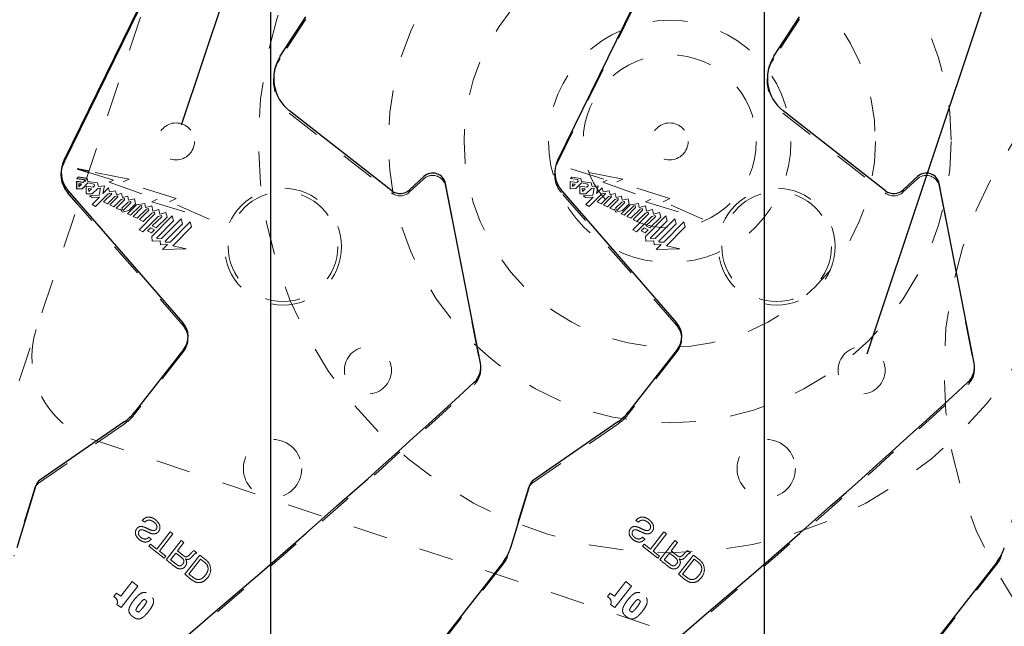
# Model space of a CAD drawing. Header units: inches. Extents: x 0.1 to 87.3, y 0.1 to 33.9.
# Tile 32 of 174: x 12 to 14.9, y 21.6 to 23.3. Entities that reach past the tile are written whole.
import ezdxf

# ---------------------------------------------------------------- set-up
doc = ezdxf.new("R2010")
doc.units = ezdxf.units.IN
doc.header["$MEASUREMENT"] = 0
for name, pattern in [('CENTERX2', [0.8, 0.5, -0.1, 0.1, -0.1]), ('DOT2', [0.025, 0, -0.025]), ('HIDDEN', [0.075, 0.05, -0.025])]:
    doc.linetypes.add(name, pattern=pattern)
doc.layers.add('DIMENSIONS', color=171, linetype='Continuous')
doc.styles.add('SLDTEXTSTYLE0', font='TXT', dxfattribs={"width": 0.75})
doc.dimstyles.new('SLDDIMSTYLE2', dxfattribs={"dimtxt": 0.125, "dimasz": 0.13, "dimexe": 0, "dimexo": 0.0625, "dimgap": 0.03125, "dimtad": 0, "dimtih": 1, "dimtoh": 1, "dimdec": 4, "dimrnd": 1e-09, "dimzin": 12, "dimdsep": 46, "dimtxsty": 'SLDTEXTSTYLE0', "dimsah": 1, "dimcen": 0.09, "dimadec": 0, "dimazin": 3, "dimtfac": 1, "dimtdec": 4, "dimtmove": 0, "dimatfit": 0, "dimfxl": 1, "dimfrac": 2, "dimtolj": 1, "dimtzin": 12, "dimarcsym": 0})

# ---------------------------------------------------------------- blocks, each defined once
blk = doc.blocks.new('_D_2')
at = {"layer": 'DIMENSIONS'}
for p, q in [((12.5015, 23.0091), (14.8356, 29.9995)), ((14.7961, 29.8809), (14.5589, 29.9601)), ((14.4803, 22.3483), (16.8145, 29.3387)), ((16.7749, 29.2202), (17.012, 29.141))]:
    blk.add_line(p, q, dxfattribs=at)
for points in [[(14.7961, 29.8809), (14.6791, 29.941), (14.6664, 29.9031)], [(16.7749, 29.2202), (16.8918, 29.16), (16.9045, 29.198)]]:
    blk.add_solid(points, dxfattribs=at)
at = {"layer": 'DIMENSIONS', "char_height": 0.125, "attachment_point": 1, "style": 'SLDTEXTSTYLE0'}
for s, insert in [('2.0862', (15.4376, 29.8422)), ('Min for tapping', (15.0732, 29.6438)), ('unit is 1.625"', (15.2164, 29.4454))]:
    blk.add_mtext(s, dxfattribs=dict(at, insert=insert))

msp = doc.modelspace()

# ---------------------------------------------------------------- linework, layer by layer
at = {"color": 7, "linetype": 'DOT2', "lineweight": 18}
for p, q in [((13.90334, 27.87305), (12.08221, 22.41906)), ((10.76586, 18.47678), (12.08221, 22.41906)), ((12.24017, 22.10275), (14.21897, 21.44202))]:
    msp.add_line(p, q, dxfattribs=at)
at = {"color": 7, "linetype": 'Continuous'}
for p, q in [((12.75957, 20.43835), (12.75957, 26.74835)), ((12.75957, 20.43835), (12.75957, 26.74835)), ((14.18457, 20.43835), (14.18457, 26.74835)), ((14.18457, 20.43835), (14.18457, 26.74835)), ((12.37933, 23.34984), (12.16195, 22.90661)), ((13.80433, 23.34984), (13.58695, 22.90661)), ((12.78669, 23.2078), (12.86045, 23.32084)), ((14.21169, 23.2078), (14.28545, 23.32084)), ((13.10836, 22.81933), (12.81288, 23.05018)), ((14.53336, 22.81933), (14.23788, 23.05018)), ((13.20091, 22.8601), (13.15939, 22.82152)), ((14.62591, 22.8601), (14.58439, 22.82152)), ((13.36471, 22.32186), (13.26381, 22.83962)), ((14.78971, 22.32186), (14.68881, 22.83962)), ((12.17322, 22.82028), (12.50568, 22.43783)), ((13.59822, 22.82028), (13.93068, 22.43783)), ((12.50768, 22.36153), (12.36629, 22.18056)), ((13.93268, 22.36153), (13.79129, 22.18056)), ((12.33611, 22.1521), (12.09269, 21.98389)), ((13.76111, 22.1521), (13.51769, 21.98389)), ((12.08105, 21.96795), (12.02649, 21.78893)), ((13.50605, 21.96795), (13.45149, 21.78893)), ((13.43042, 21.74841), (13.01479, 21.21642)), ((14.85542, 21.74841), (14.43979, 21.21642))]:
    msp.add_line(p, q, dxfattribs=at)
at = {"color": 7, "linetype": 'CENTERX2'}
for p, q in [((12.75957, 17.28335), (12.75957, 23.59335)), ((14.18457, 17.28335), (14.18457, 23.59335))]:
    msp.add_line(p, q, dxfattribs=at)
at = {"color": 7, "linetype": 'Continuous', "lineweight": 25}
for p, q in [((12.16155, 22.89998), (12.37893, 23.34321)), ((12.2347, 22.87573), (12.20004, 22.88256)), ((12.20004, 22.88256), (12.23351, 22.87218)), ((12.20309, 22.85811), (12.19957, 22.85461)), ((12.19957, 22.85461), (12.22035, 22.85147)), ((12.2277, 22.85477), (12.20309, 22.85811)), ((12.22035, 22.85147), (12.22131, 22.84694)), ((12.21714, 22.8428), (12.19841, 22.84559)), ((12.19865, 22.82527), (12.19972, 22.82441)), ((12.19972, 22.82441), (12.2148, 22.82523)), ((12.21277, 22.83842), (12.20523, 22.83956)), ((12.20523, 22.83956), (12.20551, 22.83121)), ((12.20551, 22.83121), (12.21277, 22.83842)), ((12.2148, 22.82523), (12.21935, 22.82975)), ((12.22131, 22.84694), (12.21714, 22.8428)), ((12.20255, 22.77945), (12.17282, 22.81365))]:
    msp.add_line(p, q, dxfattribs=at)
at = {"color": 7, "linetype": 'HIDDEN', "lineweight": 18}
for p, q in [((13.58655, 22.89998), (13.80393, 23.34321)), ((12.86005, 23.3142), (12.78629, 23.20117)), ((14.28505, 23.3142), (14.21129, 23.20117)), ((12.81248, 23.04355), (13.10796, 22.8127)), ((14.23748, 23.04355), (14.53296, 22.8127)), ((13.77534, 22.85296), (13.62504, 22.88256)), ((13.62504, 22.88256), (13.73003, 22.85002)), ((12.22942, 22.85454), (12.2277, 22.85477)), ((12.23105, 22.84627), (12.22942, 22.85454)), ((12.23351, 22.87218), (12.30503, 22.85002)), ((12.35034, 22.85296), (12.2347, 22.87573)), ((12.33328, 22.8451), (12.35034, 22.85296)), ((13.15899, 22.81488), (13.20051, 22.85346)), ((13.62809, 22.85811), (13.62457, 22.85461)), ((13.62457, 22.85461), (13.64535, 22.85147)), ((13.65442, 22.85454), (13.62809, 22.85811)), ((13.64535, 22.85147), (13.64631, 22.84694)), ((13.65605, 22.84627), (13.65442, 22.85454)), ((13.75828, 22.8451), (13.77534, 22.85296)), ((14.58399, 22.81488), (14.62551, 22.85346)), ((12.21935, 22.82975), (12.23122, 22.84157)), ((12.24617, 22.82936), (12.22594, 22.83262)), ((12.25921, 22.84176), (12.23105, 22.84627)), ((12.23122, 22.84157), (12.2495, 22.83861)), ((12.24151, 22.82475), (12.23336, 22.82611)), ((12.23336, 22.82611), (12.2338, 22.81714)), ((12.2338, 22.81714), (12.24151, 22.82475)), ((12.24388, 22.81062), (12.25952, 22.82609)), ((12.25059, 22.83375), (12.24617, 22.82936)), ((12.2495, 22.83861), (12.25059, 22.83375)), ((12.26147, 22.83104), (12.25921, 22.84176)), ((12.25952, 22.82609), (12.26766, 22.82695)), ((12.2794, 22.833), (12.26147, 22.83104)), ((12.26766, 22.82695), (12.26369, 22.80685)), ((12.27477, 22.81127), (12.2794, 22.833)), ((12.29077, 22.82723), (12.27477, 22.81127)), ((12.29354, 22.81574), (12.29077, 22.82723)), ((12.30503, 22.85002), (12.2924, 22.84355)), ((12.2924, 22.84355), (12.43142, 22.79527)), ((12.48641, 22.79655), (12.33328, 22.8451)), ((13.26341, 22.83298), (13.36431, 22.31523)), ((13.64214, 22.8428), (13.62341, 22.84559)), ((13.62365, 22.82527), (13.62472, 22.82441)), ((13.62472, 22.82441), (13.6398, 22.82523)), ((13.63777, 22.83842), (13.63023, 22.83956)), ((13.63023, 22.83956), (13.63051, 22.83121)), ((13.63051, 22.83121), (13.63777, 22.83842)), ((13.6398, 22.82523), (13.65622, 22.84157)), ((13.64631, 22.84694), (13.64214, 22.8428)), ((13.67117, 22.82936), (13.65094, 22.83262)), ((13.68421, 22.84176), (13.65605, 22.84627)), ((13.65622, 22.84157), (13.6745, 22.83861)), ((13.65836, 22.82611), (13.6588, 22.81714)), ((13.66651, 22.82475), (13.65836, 22.82611)), ((13.6588, 22.81714), (13.66651, 22.82475)), ((13.66888, 22.81062), (13.68452, 22.82609)), ((13.67559, 22.83375), (13.67117, 22.82936)), ((13.6745, 22.83861), (13.67559, 22.83375)), ((13.68647, 22.83104), (13.68421, 22.84176)), ((13.68452, 22.82609), (13.69266, 22.82695)), ((13.7044, 22.833), (13.68647, 22.83104)), ((13.69266, 22.82695), (13.68869, 22.80685)), ((13.69977, 22.81127), (13.7044, 22.833)), ((13.71577, 22.82723), (13.69977, 22.81127)), ((13.71854, 22.81574), (13.71577, 22.82723)), ((13.73003, 22.85002), (13.7174, 22.84355)), ((13.7174, 22.84355), (13.85642, 22.79527)), ((13.91141, 22.79655), (13.75828, 22.8451)), ((14.68841, 22.83298), (14.78931, 22.31523)), ((12.22648, 22.81087), (12.22764, 22.80994)), ((12.22764, 22.80994), (12.24388, 22.81062)), ((12.26369, 22.80685), (12.2357, 22.80471)), ((12.2357, 22.80471), (12.24396, 22.8)), ((12.26445, 22.80085), (12.24317, 22.77968)), ((12.24396, 22.8), (12.26445, 22.80085)), ((12.25303, 22.77396), (12.28941, 22.81028)), ((12.29985, 22.80992), (12.2767, 22.78694)), ((12.28799, 22.78165), (12.309, 22.80238)), ((12.28941, 22.81028), (12.29942, 22.81198)), ((12.31125, 22.81866), (12.29354, 22.81574)), ((12.31787, 22.8012), (12.29489, 22.77842)), ((12.29942, 22.81198), (12.29985, 22.80992)), ((12.30604, 22.7728), (12.32757, 22.79417)), ((12.309, 22.80238), (12.31735, 22.80428)), ((12.31356, 22.807), (12.31125, 22.81866)), ((12.32855, 22.81095), (12.31356, 22.807)), ((12.31735, 22.80428), (12.31787, 22.8012)), ((12.32757, 22.79417), (12.33655, 22.79635)), ((12.33076, 22.79978), (12.32855, 22.81095)), ((12.34636, 22.80364), (12.33076, 22.79978)), ((12.33655, 22.79635), (12.33702, 22.79307)), ((12.34882, 22.79192), (12.34636, 22.80364)), ((12.36573, 22.79597), (12.34882, 22.79192)), ((12.36875, 22.78126), (12.36573, 22.79597)), ((12.43142, 22.79527), (12.41552, 22.78745)), ((12.46677, 22.7876), (12.48641, 22.79655)), ((13.93028, 22.4312), (13.59782, 22.81365)), ((13.65148, 22.81087), (13.65264, 22.80994)), ((13.65264, 22.80994), (13.66888, 22.81062)), ((13.68869, 22.80685), (13.6607, 22.80471)), ((13.6607, 22.80471), (13.66896, 22.8)), ((13.68945, 22.80085), (13.66817, 22.77968)), ((13.66896, 22.8), (13.68945, 22.80085)), ((13.67803, 22.77396), (13.71441, 22.81028)), ((13.72485, 22.80992), (13.7017, 22.78694)), ((13.71299, 22.78165), (13.734, 22.80238)), ((13.71441, 22.81028), (13.72442, 22.81198)), ((13.73625, 22.81866), (13.71854, 22.81574)), ((13.74287, 22.8012), (13.71989, 22.77842)), ((13.72442, 22.81198), (13.72485, 22.80992)), ((13.73104, 22.7728), (13.75257, 22.79417)), ((13.734, 22.80238), (13.74235, 22.80428)), ((13.73856, 22.807), (13.73625, 22.81866)), ((13.75355, 22.81095), (13.73856, 22.807)), ((13.74235, 22.80428), (13.74287, 22.8012)), ((13.75257, 22.79417), (13.76155, 22.79635)), ((13.75576, 22.79978), (13.75355, 22.81095)), ((13.77136, 22.80364), (13.75576, 22.79978)), ((13.76155, 22.79635), (13.76202, 22.79307)), ((13.77382, 22.79192), (13.77136, 22.80364)), ((13.79073, 22.79597), (13.77382, 22.79192)), ((13.79375, 22.78126), (13.79073, 22.79597)), ((13.85642, 22.79527), (13.84052, 22.78745)), ((13.89177, 22.7876), (13.91141, 22.79655)), ((12.50528, 22.4312), (12.20255, 22.77945)), ((12.24317, 22.77968), (12.25303, 22.77396)), ((12.2767, 22.78694), (12.28799, 22.78165)), ((12.29489, 22.77842), (12.30604, 22.7728)), ((12.33702, 22.79307), (12.31306, 22.76926)), ((12.31306, 22.76926), (12.3243, 22.7638)), ((12.3243, 22.7638), (12.32612, 22.76568)), ((12.32612, 22.76568), (12.33031, 22.75718)), ((12.34712, 22.78644), (12.32957, 22.76904)), ((12.32957, 22.76904), (12.33265, 22.76213)), ((12.33265, 22.76213), (12.35547, 22.78474)), ((12.37194, 22.77881), (12.34554, 22.753)), ((12.35478, 22.78817), (12.34712, 22.78644)), ((12.34918, 22.76187), (12.36875, 22.78126)), ((12.35463, 22.74861), (12.3821, 22.77572)), ((12.35547, 22.78474), (12.35478, 22.78817)), ((12.38734, 22.77048), (12.36154, 22.74495)), ((12.39519, 22.78264), (12.37194, 22.77881)), ((12.37309, 22.73973), (12.3999, 22.76631)), ((12.3821, 22.77572), (12.38606, 22.77636)), ((12.38606, 22.77636), (12.38734, 22.77048)), ((12.39746, 22.77055), (12.39519, 22.78264)), ((12.41566, 22.7754), (12.39746, 22.77055)), ((12.3999, 22.76631), (12.40573, 22.76789)), ((12.40573, 22.76789), (12.40668, 22.76279)), ((12.41552, 22.78745), (12.5812, 22.73682)), ((12.41856, 22.76043), (12.41566, 22.7754)), ((12.5812, 22.73682), (12.46677, 22.7876)), ((13.66817, 22.77968), (13.67803, 22.77396)), ((13.7017, 22.78694), (13.71299, 22.78165)), ((13.71989, 22.77842), (13.73104, 22.7728)), ((13.76202, 22.79307), (13.73806, 22.76926)), ((13.73806, 22.76926), (13.7493, 22.7638)), ((13.7493, 22.7638), (13.75112, 22.76568)), ((13.75112, 22.76568), (13.75531, 22.75718)), ((13.77212, 22.78644), (13.75457, 22.76904)), ((13.75457, 22.76904), (13.75765, 22.76213)), ((13.75765, 22.76213), (13.78047, 22.78474)), ((13.79694, 22.77881), (13.77054, 22.753)), ((13.77978, 22.78817), (13.77212, 22.78644)), ((13.77418, 22.76187), (13.79375, 22.78126)), ((13.77963, 22.74861), (13.8071, 22.77572)), ((13.78047, 22.78474), (13.77978, 22.78817)), ((13.81234, 22.77048), (13.78654, 22.74495)), ((13.82019, 22.78264), (13.79694, 22.77881)), ((13.79809, 22.73973), (13.8249, 22.76631)), ((13.8071, 22.77572), (13.81106, 22.77636)), ((13.81106, 22.77636), (13.81234, 22.77048)), ((13.82246, 22.77055), (13.82019, 22.78264)), ((13.84066, 22.7754), (13.82246, 22.77055)), ((13.8249, 22.76631), (13.83073, 22.76789)), ((13.83073, 22.76789), (13.83168, 22.76279)), ((13.84052, 22.78745), (14.0062, 22.73682)), ((13.84356, 22.76043), (13.84066, 22.7754)), ((14.0062, 22.73682), (13.89177, 22.7876)), ((12.33031, 22.75718), (12.34918, 22.76187)), ((12.34554, 22.753), (12.35463, 22.74861)), ((12.36154, 22.74495), (12.37309, 22.73973)), ((12.42488, 22.75263), (12.37887, 22.70672)), ((12.40668, 22.76279), (12.37982, 22.73594)), ((12.38957, 22.70083), (12.43361, 22.74507)), ((12.39115, 22.73036), (12.41552, 22.75483)), ((12.41552, 22.75483), (12.42384, 22.75716)), ((12.47477, 22.74671), (12.416, 22.68717)), ((12.44449, 22.74407), (12.41718, 22.71746)), ((12.43601, 22.76532), (12.41856, 22.76043)), ((12.42384, 22.75716), (12.42488, 22.75263)), ((12.42846, 22.71186), (12.4599, 22.74284)), ((12.43361, 22.74507), (12.44364, 22.74795)), ((12.43931, 22.75143), (12.43601, 22.76532)), ((12.45659, 22.75621), (12.43931, 22.75143)), ((12.44364, 22.74795), (12.44449, 22.74407)), ((12.50028, 22.73798), (12.44414, 22.68122)), ((12.4599, 22.74284), (12.45659, 22.75621)), ((12.4787, 22.7326), (12.47477, 22.74671)), ((12.50418, 22.72382), (12.50028, 22.73798)), ((13.75531, 22.75718), (13.77418, 22.76187)), ((13.77054, 22.753), (13.77963, 22.74861)), ((13.78654, 22.74495), (13.79809, 22.73973)), ((13.84988, 22.75263), (13.80387, 22.70672)), ((13.83168, 22.76279), (13.80482, 22.73594)), ((13.81457, 22.70083), (13.85861, 22.74507)), ((13.81615, 22.73036), (13.84052, 22.75483)), ((13.84052, 22.75483), (13.84884, 22.75716)), ((13.89977, 22.74671), (13.841, 22.68717)), ((13.86949, 22.74407), (13.84218, 22.71746)), ((13.86101, 22.76532), (13.84356, 22.76043)), ((13.84884, 22.75716), (13.84988, 22.75263)), ((13.85346, 22.71186), (13.8849, 22.74284)), ((13.85861, 22.74507), (13.86864, 22.74795)), ((13.86431, 22.75143), (13.86101, 22.76532)), ((13.88159, 22.75621), (13.86431, 22.75143)), ((13.86864, 22.74795), (13.86949, 22.74407)), ((13.92528, 22.73798), (13.86914, 22.68122)), ((13.8849, 22.74284), (13.88159, 22.75621)), ((13.9037, 22.7326), (13.89977, 22.74671)), ((13.92918, 22.72382), (13.92528, 22.73798)), ((12.37982, 22.73594), (12.39115, 22.73036)), ((12.41212, 22.71225), (12.40362, 22.7039)), ((12.42322, 22.70652), (12.41212, 22.71225)), ((12.41718, 22.71746), (12.42846, 22.71186)), ((12.43034, 22.68374), (12.4787, 22.7326)), ((12.45452, 22.67376), (12.50418, 22.72382)), ((12.52672, 22.72922), (12.4684, 22.6712)), ((12.4762, 22.66025), (12.53069, 22.71511)), ((12.53069, 22.71511), (12.52672, 22.72922)), ((13.80482, 22.73594), (13.81615, 22.73036)), ((13.83712, 22.71225), (13.82862, 22.7039)), ((13.84822, 22.70652), (13.83712, 22.71225)), ((13.84218, 22.71746), (13.85346, 22.71186)), ((13.85534, 22.68374), (13.9037, 22.7326)), ((13.87952, 22.67376), (13.92918, 22.72382)), ((13.95172, 22.72922), (13.8934, 22.6712)), ((13.9012, 22.66025), (13.95569, 22.71511)), ((13.95569, 22.71511), (13.95172, 22.72922)), ((12.37887, 22.70672), (12.38957, 22.70083)), ((12.40362, 22.7039), (12.4146, 22.69796)), ((12.4146, 22.69796), (12.42322, 22.70652)), ((12.416, 22.68717), (12.41696, 22.67397)), ((12.43073, 22.6807), (12.43034, 22.68374)), ((12.44414, 22.68122), (12.43073, 22.6807)), ((13.80387, 22.70672), (13.81457, 22.70083)), ((13.82862, 22.7039), (13.8396, 22.69796)), ((13.8396, 22.69796), (13.84822, 22.70652)), ((13.841, 22.68717), (13.84196, 22.67397)), ((13.85573, 22.6807), (13.85534, 22.68374)), ((13.86914, 22.68122), (13.85573, 22.6807)), ((12.41696, 22.67397), (12.44027, 22.67485)), ((12.44027, 22.67485), (12.44099, 22.66339)), ((12.44099, 22.66339), (12.46091, 22.66418)), ((12.46091, 22.66418), (12.44664, 22.64929)), ((12.45491, 22.6707), (12.45452, 22.67376)), ((12.4684, 22.6712), (12.45491, 22.6707)), ((12.51478, 22.6518), (12.4762, 22.66025)), ((13.84196, 22.67397), (13.86527, 22.67485)), ((13.86527, 22.67485), (13.86599, 22.66339)), ((13.86599, 22.66339), (13.88591, 22.66418)), ((13.88591, 22.66418), (13.87164, 22.64929)), ((13.87991, 22.6707), (13.87952, 22.67376)), ((13.8934, 22.6712), (13.87991, 22.6707)), ((13.93978, 22.6518), (13.9012, 22.66025)), ((12.44664, 22.64929), (12.51478, 22.6518)), ((13.87164, 22.64929), (13.93978, 22.6518)), ((12.50728, 22.35489), (12.36589, 22.17393)), ((13.93228, 22.35489), (13.79089, 22.17393)), ((12.33571, 22.14547), (12.08833, 21.97451)), ((13.76071, 22.14547), (13.51333, 21.97451)), ((12.07669, 21.95858), (12.01744, 21.76417)), ((13.50169, 21.95858), (13.44244, 21.76417)), ((14.92669, 21.95858), (14.86744, 21.76417)), ((12.38826, 21.86763), (12.39525, 21.86217)), ((13.81326, 21.86763), (13.82025, 21.86217)), ((12.46869, 21.8342), (12.43019, 21.78492)), ((12.43758, 21.77915), (12.47608, 21.82842)), ((12.47608, 21.82842), (12.46869, 21.8342)), ((13.89369, 21.8342), (13.85519, 21.78492)), ((13.86258, 21.77915), (13.90108, 21.82842)), ((13.90108, 21.82842), (13.89369, 21.8342)), ((12.41169, 21.79937), (12.40683, 21.79315)), ((12.41414, 21.81361), (12.40715, 21.81908)), ((12.40715, 21.81908), (12.41414, 21.81361)), ((12.43019, 21.78492), (12.41169, 21.79937)), ((12.50073, 21.80916), (12.45737, 21.75367)), ((12.4896, 21.7797), (12.50812, 21.80339)), ((12.50812, 21.80339), (12.50073, 21.80916)), ((13.83669, 21.79937), (13.83183, 21.79315)), ((13.83914, 21.81361), (13.83215, 21.81908)), ((13.83215, 21.81908), (13.83914, 21.81361)), ((13.85519, 21.78492), (13.83669, 21.79937)), ((13.92573, 21.80916), (13.88237, 21.75367)), ((13.9146, 21.7797), (13.93312, 21.80339)), ((13.93312, 21.80339), (13.92573, 21.80916)), ((12.40683, 21.79315), (12.45122, 21.75848)), ((12.45608, 21.7647), (12.43758, 21.77915)), ((12.46962, 21.75412), (12.48474, 21.77347)), ((12.48474, 21.77347), (12.50013, 21.76145)), ((12.54566, 21.77406), (12.53741, 21.78051)), ((13.83183, 21.79315), (13.87622, 21.75848)), ((13.88108, 21.7647), (13.86258, 21.77915)), ((13.89462, 21.75412), (13.90974, 21.77347)), ((13.90974, 21.77347), (13.92513, 21.76145)), ((13.97066, 21.77406), (13.96241, 21.78051)), ((12.45122, 21.75848), (12.45608, 21.7647)), ((12.51064, 21.71206), (12.554, 21.76755)), ((12.51308, 21.75621), (12.51323, 21.75636)), ((12.51323, 21.75636), (12.51308, 21.75621)), ((12.52289, 21.7125), (12.55653, 21.75556)), ((12.554, 21.76755), (12.57141, 21.75395)), ((12.55653, 21.75556), (12.5688, 21.74597)), ((13.43233, 21.74472), (13.01439, 21.20978)), ((13.87622, 21.75848), (13.88108, 21.7647)), ((13.93564, 21.71206), (13.979, 21.76755)), ((13.93808, 21.75621), (13.93823, 21.75636)), ((13.93823, 21.75636), (13.93808, 21.75621)), ((13.94789, 21.7125), (13.98153, 21.75556)), ((13.979, 21.76755), (13.99641, 21.75395)), ((13.98153, 21.75556), (13.9938, 21.74597)), ((14.85733, 21.74472), (14.43939, 21.20978)), ((12.32598, 21.6487), (12.35893, 21.69087)), ((12.35893, 21.69087), (12.37521, 21.67815)), ((12.52969, 21.69718), (12.51064, 21.71206)), ((12.53337, 21.7043), (12.52289, 21.7125)), ((12.53884, 21.69138), (12.52969, 21.69718)), ((12.5392, 21.70011), (12.53337, 21.7043)), ((13.75098, 21.6487), (13.78393, 21.69087)), ((13.78393, 21.69087), (13.80021, 21.67815)), ((13.95469, 21.69718), (13.93564, 21.71206)), ((13.95837, 21.7043), (13.94789, 21.7125)), ((13.96384, 21.69138), (13.95469, 21.69718)), ((13.9642, 21.70011), (13.95837, 21.7043)), ((12.30632, 21.6477), (12.31425, 21.65785)), ((12.31425, 21.65785), (12.32598, 21.6487)), ((12.37521, 21.67815), (12.32681, 21.6162)), ((13.73132, 21.6477), (13.73925, 21.65785)), ((13.73925, 21.65785), (13.75098, 21.6487)), ((13.80021, 21.67815), (13.75181, 21.6162)), ((12.31183, 21.64279), (12.30632, 21.6477)), ((13.73683, 21.64279), (13.73132, 21.6477)), ((12.32681, 21.6162), (12.31508, 21.62536)), ((13.75181, 21.6162), (13.74008, 21.62536))]:
    msp.add_line(p, q, dxfattribs=at)
at = {"color": 7, "linetype": 'DOT2', "lineweight": 18}
for centre, radius in [((13.91069, 22.96164), 1.1875), ((13.91069, 22.96164), 0.8125), ((13.91069, 22.96164), 0.59375), ((15.88949, 22.3009), 1.1875), ((13.91069, 22.96164), 0.35), ((13.91069, 22.96164), 0.25)]:
    msp.add_circle(centre, radius, dxfattribs=at)
at = {"color": 7, "linetype": 'HIDDEN', "lineweight": 18}
for centre, radius in [((12.48567, 22.96164), 0.05325), ((13.91067, 22.96164), 0.05325), ((12.79442, 22.65796), 0.1686), ((14.21942, 22.65796), 0.1686), ((12.79442, 22.65796), 0.15838), ((14.21942, 22.65796), 0.15838), ((13.03949, 22.3009), 0.068), ((14.46449, 22.3009), 0.068), ((12.76414, 22.01714), 0.08418), ((14.18914, 22.01714), 0.08418)]:
    msp.add_circle(centre, radius, dxfattribs=at)
for centre, radius, start, end in [((12.8852, 23.13662), 0.11811, 146.87156, 232), ((14.3102, 23.13662), 0.11811, 146.87156, 232), ((13.65725, 22.86531), 0.07874, 153.87492, 220.99991), ((13.22627, 22.82574), 0.03784, 11.0281, 132.89784), ((14.65127, 22.82574), 0.03784, 11.0281, 132.89784), ((13.70187, 22.85789), 1.47614, 180.98115, 181.82558), ((15.01048, 22.85186), 1.38709, 180.25902, 181.09872), ((15.12687, 22.85789), 1.47614, 180.98115, 181.82558), ((13.13219, 22.84372), 0.03937, 232, 312.89784), ((14.55719, 22.84372), 0.03937, 232, 312.89784), ((12.46, 22.39183), 0.06, 322, 41), ((13.885, 22.39183), 0.06, 322, 41), ((13.30542, 22.30375), 0.06, 312.56448, 11.0281), ((14.73042, 22.30375), 0.06, 312.56448, 11.0281), ((-5.29548, 42.55726), 27.55906, 308.428925, 312.564485), ((-3.87048, 42.55726), 27.55906, 308.428925, 312.564485), ((-2.44548, 42.55726), 27.55906, 308.428925, 312.564485), ((12.25756, 22.25857), 0.13748, 304.64598, 322), ((13.68256, 22.25857), 0.13748, 304.64598, 322), ((12.10538, 21.94983), 0.03, 124.64598, 163.05179), ((13.53038, 21.94983), 0.03, 124.64598, 163.05179), ((12.55531, 21.72709), 0.0232, 17.19107, 54.45467), ((12.54964, 21.72516), 0.03609, 5.84303, 52.90676), ((13.38505, 21.78166), 0.06, 321.99999, 343.05179), ((13.98031, 21.72709), 0.0232, 17.19107, 54.45467), ((13.97464, 21.72516), 0.03609, 5.84303, 52.90676), ((14.81005, 21.78166), 0.06, 321.99999, 343.05179), ((12.53313, 21.73863), 0.0473, 305.23887, 333.48811), ((12.55482, 21.7284), 0.02333, 332.19261, 13.75836), ((12.55263, 21.72547), 0.03309, 322.77529, 5.84303), ((13.95813, 21.73863), 0.0473, 305.23887, 333.48811), ((13.97982, 21.7284), 0.02333, 332.19261, 13.75836), ((13.97763, 21.72547), 0.03309, 322.77529, 5.84303), ((12.55158, 21.71537), 0.02716, 242.03358, 294.28659), ((12.5499, 21.71619), 0.01932, 236.36052, 303.00116), ((12.54385, 21.72757), 0.04152, 297.08546, 327.79516), ((13.97658, 21.71537), 0.02716, 242.03358, 294.28659), ((13.9749, 21.71619), 0.01932, 236.36052, 303.00116), ((13.96885, 21.72757), 0.04152, 297.08546, 327.79516), ((12.30219, 21.63198), 0.01449, 332.84084, 48.27498), ((13.72719, 21.63198), 0.01449, 332.84084, 48.27498)]:
    msp.add_arc(centre, radius, start, end, dxfattribs=at)
at = {"color": 7, "linetype": 'Continuous'}
for centre, radius, start, end in [((12.8856, 23.14325), 0.11811, 146.87156, 232), ((14.3106, 23.14325), 0.11811, 146.87156, 232), ((12.23265, 22.87194), 0.07874, 153.87492, 220.99991), ((13.65765, 22.87194), 0.07874, 153.87492, 220.99991), ((13.22667, 22.83238), 0.03784, 11.0281, 132.89784), ((14.65167, 22.83238), 0.03784, 11.0281, 132.89784), ((13.13259, 22.85036), 0.03937, 232, 312.89784), ((14.55759, 22.85036), 0.03937, 232, 312.89784), ((12.4604, 22.39847), 0.06, 322, 41), ((13.8854, 22.39847), 0.06, 322, 41), ((13.30582, 22.31039), 0.06, 312.56448, 11.0281), ((14.73082, 22.31039), 0.06, 312.56448, 11.0281), ((-5.29508, 42.56389), 27.55906, 308.622484, 312.564485), ((-3.87008, 42.56389), 27.55906, 308.622484, 312.564485), ((-2.44508, 42.56389), 27.55906, 308.622484, 312.564485), ((12.25796, 22.2652), 0.13748, 304.64598, 322), ((13.68296, 22.2652), 0.13748, 304.64598, 322), ((12.10975, 21.95921), 0.03, 124.64598, 163.05179), ((13.53475, 21.95921), 0.03, 124.64598, 163.05179), ((13.33192, 21.82536), 0.125, 321.99999, 343.05179), ((14.75692, 21.82536), 0.125, 321.99999, 343.05179)]:
    msp.add_arc(centre, radius, start, end, dxfattribs=at)
at = {"color": 7, "linetype": 'Continuous', "lineweight": 25}
for centre, radius, start, end in [((12.23225, 22.86531), 0.07874, 153.87492, 220.99991), ((13.58548, 22.85186), 1.38709, 180.25902, 181.09872)]:
    msp.add_arc(centre, radius, start, end, dxfattribs=at)
at = {"color": 7, "linetype": 'DOT2', "lineweight": 18}
msp.add_arc((12.31934, 22.33988), 0.25, 161.53551, 251.53551, dxfattribs=at)
at = {"color": 7, "linetype": 'HIDDEN', "lineweight": 18}
for points, knots in [([(12.40501, 21.83363), (12.40885, 21.83187), (12.41619, 21.8285), (12.42658, 21.82865), (12.43272, 21.83277), (12.43626, 21.83681), (12.43878, 21.8418), (12.43984, 21.84896), (12.43719, 21.85781), (12.43024, 21.8667), (12.42082, 21.87373), (12.40958, 21.87793), (12.3995, 21.87668), (12.39256, 21.87252), (12.38975, 21.86932), (12.38826, 21.86763)], [0, 0, 0, 0, 0.1105477, 0.21095, 0.2520477, 0.3007116, 0.3504022, 0.3961661, 0.4869558, 0.5826092, 0.6876906, 0.7915605, 0.8890603, 0.9413239, 1, 1, 1, 1]), ([(12.38826, 21.86763), (12.38975, 21.86932), (12.39256, 21.87252), (12.3995, 21.87668), (12.40958, 21.87793), (12.42082, 21.87373), (12.43024, 21.8667), (12.43719, 21.85781), (12.43984, 21.84896), (12.43878, 21.8418), (12.43626, 21.83681), (12.43272, 21.83277), (12.42658, 21.82865), (12.41619, 21.8285), (12.40885, 21.83187), (12.40501, 21.83363)], [0, 0, 0, 0, 0.0586761, 0.1109397, 0.2084395, 0.3123094, 0.4173908, 0.5130442, 0.6038339, 0.6495978, 0.6992884, 0.7479523, 0.78905, 0.8894523, 1, 1, 1, 1]), ([(12.39525, 21.86217), (12.39663, 21.86366), (12.39922, 21.86647), (12.40454, 21.86853), (12.41028, 21.8686), (12.41631, 21.86674), (12.41997, 21.86421), (12.42186, 21.8629)], [0, 0, 0, 0, 0.2013167, 0.3793968, 0.5542199, 0.7702772, 1, 1, 1, 1]), ([(12.42186, 21.8629), (12.42348, 21.86152), (12.42665, 21.8588), (12.43013, 21.85371), (12.43106, 21.8486), (12.42992, 21.84461), (12.42818, 21.84178), (12.42583, 21.83944), (12.4229, 21.83819), (12.41976, 21.83796), (12.41236, 21.83923), (12.40659, 21.84226), (12.40181, 21.84477)], [0, 0, 0, 0, 0.1196712, 0.2336238, 0.3406309, 0.3978531, 0.4632119, 0.5251474, 0.5810501, 0.6379628, 0.6999422, 1, 1, 1, 1]), ([(13.83001, 21.83363), (13.83385, 21.83187), (13.84119, 21.8285), (13.85158, 21.82865), (13.85772, 21.83277), (13.86126, 21.83681), (13.86378, 21.8418), (13.86484, 21.84896), (13.86219, 21.85781), (13.85524, 21.8667), (13.84582, 21.87373), (13.83458, 21.87793), (13.8245, 21.87668), (13.81756, 21.87252), (13.81475, 21.86932), (13.81326, 21.86763)], [0, 0, 0, 0, 0.1105477, 0.21095, 0.2520477, 0.3007116, 0.3504022, 0.3961661, 0.4869558, 0.5826092, 0.6876906, 0.7915605, 0.8890603, 0.9413239, 1, 1, 1, 1]), ([(13.81326, 21.86763), (13.81475, 21.86932), (13.81756, 21.87252), (13.8245, 21.87668), (13.83458, 21.87793), (13.84582, 21.87373), (13.85524, 21.8667), (13.86219, 21.85781), (13.86484, 21.84896), (13.86378, 21.8418), (13.86126, 21.83681), (13.85772, 21.83277), (13.85158, 21.82865), (13.84119, 21.8285), (13.83385, 21.83187), (13.83001, 21.83363)], [0, 0, 0, 0, 0.0586761, 0.1109397, 0.2084395, 0.3123094, 0.4173908, 0.5130442, 0.6038339, 0.6495978, 0.6992884, 0.7479523, 0.78905, 0.8894523, 1, 1, 1, 1]), ([(13.82025, 21.86217), (13.82163, 21.86366), (13.82422, 21.86647), (13.82954, 21.86853), (13.83528, 21.8686), (13.84131, 21.86674), (13.84497, 21.86421), (13.84686, 21.8629)], [0, 0, 0, 0, 0.2013167, 0.3793968, 0.5542199, 0.7702772, 1, 1, 1, 1]), ([(13.84686, 21.8629), (13.84848, 21.86152), (13.85165, 21.8588), (13.85513, 21.85371), (13.85606, 21.8486), (13.85492, 21.84461), (13.85318, 21.84178), (13.85083, 21.83944), (13.8479, 21.83819), (13.84476, 21.83796), (13.83736, 21.83923), (13.83159, 21.84226), (13.82681, 21.84477)], [0, 0, 0, 0, 0.1196712, 0.2336238, 0.3406309, 0.3978531, 0.4632119, 0.5251474, 0.5810501, 0.6379628, 0.6999422, 1, 1, 1, 1]), ([(12.40181, 21.84477), (12.39804, 21.84659), (12.39095, 21.85001), (12.38026, 21.8506), (12.37346, 21.84567), (12.36962, 21.84007), (12.36789, 21.83327), (12.36921, 21.82423), (12.3761, 21.81426), (12.386, 21.80736), (12.39522, 21.80481), (12.40211, 21.8052), (12.40884, 21.80811), (12.41229, 21.8117), (12.41414, 21.81361)], [0, 0, 0, 0, 0.1178605, 0.2214659, 0.2774373, 0.3458272, 0.4086818, 0.4693301, 0.5966855, 0.735607, 0.799879, 0.861476, 0.9258816, 1, 1, 1, 1]), ([(12.41414, 21.81361), (12.41229, 21.8117), (12.40884, 21.80811), (12.40211, 21.8052), (12.39522, 21.80481), (12.386, 21.80736), (12.3761, 21.81426), (12.36921, 21.82423), (12.36789, 21.83327), (12.36962, 21.84007), (12.37346, 21.84567), (12.38026, 21.8506), (12.39095, 21.85001), (12.39804, 21.84659), (12.40181, 21.84477)], [0, 0, 0, 0, 0.0741184, 0.138524, 0.200121, 0.264393, 0.4033145, 0.5306699, 0.5913182, 0.6541728, 0.7225627, 0.7785341, 0.8821395, 1, 1, 1, 1]), ([(12.40715, 21.81908), (12.4057, 21.81777), (12.40301, 21.81534), (12.39792, 21.81363), (12.39279, 21.81393), (12.38642, 21.81662), (12.38105, 21.82104), (12.37753, 21.82653), (12.37666, 21.83056), (12.37733, 21.83415), (12.37889, 21.83708), (12.38114, 21.83962), (12.38486, 21.84107), (12.3897, 21.8405), (12.39659, 21.83783), (12.4017, 21.83528), (12.40501, 21.83363)], [0, 0, 0, 0, 0.0768467, 0.1431643, 0.2074822, 0.2768859, 0.4154926, 0.476431, 0.5341272, 0.5741596, 0.6193611, 0.6652161, 0.7060858, 0.7726662, 0.8531285, 1, 1, 1, 1]), ([(13.82681, 21.84477), (13.82304, 21.84659), (13.81595, 21.85001), (13.80526, 21.8506), (13.79846, 21.84567), (13.79462, 21.84007), (13.79289, 21.83327), (13.79421, 21.82423), (13.8011, 21.81426), (13.811, 21.80736), (13.82022, 21.80481), (13.82711, 21.8052), (13.83384, 21.80811), (13.83729, 21.8117), (13.83914, 21.81361)], [0, 0, 0, 0, 0.1178605, 0.2214659, 0.2774373, 0.3458272, 0.4086818, 0.4693301, 0.5966855, 0.735607, 0.799879, 0.861476, 0.9258816, 1, 1, 1, 1]), ([(13.83914, 21.81361), (13.83729, 21.8117), (13.83384, 21.80811), (13.82711, 21.8052), (13.82022, 21.80481), (13.811, 21.80736), (13.8011, 21.81426), (13.79421, 21.82423), (13.79289, 21.83327), (13.79462, 21.84007), (13.79846, 21.84567), (13.80526, 21.8506), (13.81595, 21.85001), (13.82304, 21.84659), (13.82681, 21.84477)], [0, 0, 0, 0, 0.0741184, 0.138524, 0.200121, 0.264393, 0.4033145, 0.5306699, 0.5913182, 0.6541728, 0.7225627, 0.7785341, 0.8821395, 1, 1, 1, 1]), ([(13.83215, 21.81908), (13.8307, 21.81777), (13.82801, 21.81534), (13.82292, 21.81363), (13.81779, 21.81393), (13.81142, 21.81662), (13.80605, 21.82104), (13.80253, 21.82653), (13.80166, 21.83056), (13.80233, 21.83415), (13.80389, 21.83708), (13.80614, 21.83962), (13.80986, 21.84107), (13.8147, 21.8405), (13.82159, 21.83783), (13.8267, 21.83528), (13.83001, 21.83363)], [0, 0, 0, 0, 0.0768467, 0.1431643, 0.2074822, 0.2768859, 0.4154926, 0.476431, 0.5341272, 0.5741596, 0.6193611, 0.6652161, 0.7060858, 0.7726662, 0.8531285, 1, 1, 1, 1]), ([(12.52472, 21.7684), (12.52322, 21.76698), (12.52041, 21.76433), (12.51506, 21.76218), (12.50969, 21.76378), (12.50182, 21.77039), (12.49493, 21.77563), (12.4896, 21.7797)], [0, 0, 0, 0, 0.1460713, 0.2740385, 0.3855517, 0.5238478, 1, 1, 1, 1]), ([(12.53741, 21.78051), (12.53679, 21.7803), (12.53543, 21.77986), (12.53326, 21.77788), (12.52991, 21.77385), (12.52681, 21.77059), (12.52472, 21.7684)], [0, 0, 0, 0, 0.1093577, 0.2396106, 0.4877647, 1, 1, 1, 1]), ([(12.53043, 21.7613), (12.53297, 21.76428), (12.53644, 21.76835), (12.54168, 21.7727), (12.54436, 21.77362), (12.54566, 21.77406)], [0, 0, 0, 0, 0.5828435, 0.7965747, 1, 1, 1, 1]), ([(13.94972, 21.7684), (13.94822, 21.76698), (13.94541, 21.76433), (13.94006, 21.76218), (13.93469, 21.76378), (13.92682, 21.77039), (13.91993, 21.77563), (13.9146, 21.7797)], [0, 0, 0, 0, 0.1460713, 0.2740385, 0.3855517, 0.5238478, 1, 1, 1, 1]), ([(13.96241, 21.78051), (13.96179, 21.7803), (13.96043, 21.77986), (13.95826, 21.77788), (13.95491, 21.77385), (13.95181, 21.77059), (13.94972, 21.7684)], [0, 0, 0, 0, 0.1093577, 0.2396106, 0.4877647, 1, 1, 1, 1]), ([(13.95543, 21.7613), (13.95797, 21.76428), (13.96144, 21.76835), (13.96668, 21.7727), (13.96936, 21.77362), (13.97066, 21.77406)], [0, 0, 0, 0, 0.5828435, 0.7965747, 1, 1, 1, 1]), ([(12.45737, 21.75367), (12.46469, 21.74801), (12.47584, 21.73937), (12.48893, 21.72882), (12.49808, 21.72715), (12.50517, 21.72852), (12.51109, 21.73319), (12.51469, 21.73885), (12.51629, 21.74382), (12.5165, 21.74807), (12.51552, 21.75239), (12.51391, 21.7549), (12.51308, 21.75621)], [0, 0, 0, 0, 0.3172451, 0.4835328, 0.5573315, 0.6264754, 0.7231961, 0.80385, 0.8522047, 0.8992164, 0.9473908, 1, 1, 1, 1]), ([(12.50013, 21.76145), (12.50248, 21.75946), (12.50586, 21.75661), (12.50829, 21.75134), (12.50835, 21.74702), (12.5065, 21.74303), (12.50388, 21.73978), (12.50078, 21.73744), (12.49716, 21.73628), (12.49124, 21.73694), (12.48244, 21.74432), (12.47477, 21.75019), (12.46962, 21.75412)], [0, 0, 0, 0, 0.136984, 0.196851, 0.2562808, 0.3258906, 0.3911251, 0.4435998, 0.4996094, 0.5586789, 0.7040546, 1, 1, 1, 1]), ([(12.51323, 21.75636), (12.51451, 21.75581), (12.51686, 21.75479), (12.52061, 21.75475), (12.52553, 21.75643), (12.52838, 21.75926), (12.53043, 21.7613)], [0, 0, 0, 0, 0.2126692, 0.392139, 0.5630472, 1, 1, 1, 1]), ([(13.88237, 21.75367), (13.88969, 21.74801), (13.90084, 21.73937), (13.91393, 21.72882), (13.92308, 21.72715), (13.93017, 21.72852), (13.93609, 21.73319), (13.93969, 21.73885), (13.94129, 21.74382), (13.9415, 21.74807), (13.94052, 21.75239), (13.93891, 21.7549), (13.93808, 21.75621)], [0, 0, 0, 0, 0.3172451, 0.4835328, 0.5573315, 0.6264754, 0.7231961, 0.80385, 0.8522047, 0.8992164, 0.9473908, 1, 1, 1, 1]), ([(13.92513, 21.76145), (13.92748, 21.75946), (13.93086, 21.75661), (13.93329, 21.75134), (13.93335, 21.74702), (13.9315, 21.74303), (13.92888, 21.73978), (13.92578, 21.73744), (13.92216, 21.73628), (13.91624, 21.73694), (13.90744, 21.74432), (13.89977, 21.75019), (13.89462, 21.75412)], [0, 0, 0, 0, 0.136984, 0.196851, 0.2562808, 0.3258906, 0.3911251, 0.4435998, 0.4996094, 0.5586789, 0.7040546, 1, 1, 1, 1]), ([(13.93823, 21.75636), (13.93951, 21.75581), (13.94186, 21.75479), (13.94561, 21.75475), (13.95053, 21.75643), (13.95338, 21.75926), (13.95543, 21.7613)], [0, 0, 0, 0, 0.2126692, 0.392139, 0.5630472, 1, 1, 1, 1]), ([(12.36061, 21.58979), (12.35846, 21.5916), (12.35446, 21.59496), (12.35029, 21.60149), (12.34913, 21.60914), (12.35129, 21.61772), (12.35648, 21.62748), (12.36407, 21.63796), (12.3724, 21.64786), (12.38062, 21.65525), (12.38841, 21.65942), (12.39612, 21.66015), (12.40344, 21.65766), (12.41008, 21.6531), (12.41611, 21.64776), (12.4203, 21.64127), (12.42145, 21.63361), (12.4193, 21.62504), (12.41411, 21.61527), (12.40651, 21.6048), (12.39819, 21.59489), (12.38997, 21.5875), (12.38217, 21.58333), (12.37447, 21.58261), (12.36713, 21.58507), (12.36289, 21.58814), (12.36061, 21.58979)], [0, 0, 0, 0, 0.0377736, 0.0701792, 0.1018083, 0.1389713, 0.1871087, 0.25, 0.3128913, 0.3610287, 0.3981917, 0.4298208, 0.4622264, 0.5, 0.5377736, 0.5701792, 0.6018083, 0.6389713, 0.6871087, 0.75, 0.8128913, 0.8610287, 0.8981917, 0.9298208, 0.9622264, 1, 1, 1, 1]), ([(12.36061, 21.58979), (12.36289, 21.58814), (12.36713, 21.58507), (12.37447, 21.58261), (12.38217, 21.58333), (12.38997, 21.5875), (12.39819, 21.59489), (12.40651, 21.6048), (12.41411, 21.61527), (12.4193, 21.62504), (12.42145, 21.63361), (12.4203, 21.64127), (12.41611, 21.64776), (12.41008, 21.6531), (12.40344, 21.65766), (12.39612, 21.66015), (12.38841, 21.65942), (12.38062, 21.65525), (12.3724, 21.64786), (12.36407, 21.63796), (12.35648, 21.62748), (12.35129, 21.61772), (12.34913, 21.60914), (12.35029, 21.60149), (12.35446, 21.59496), (12.35846, 21.5916), (12.36061, 21.58979)], [0, 0, 0, 0, 0.03777355, 0.07017923, 0.1018083, 0.13897134, 0.18710874, 0.25, 0.31289126, 0.36102866, 0.3981917, 0.42982077, 0.46222645, 0.5, 0.53777355, 0.57017923, 0.6018083, 0.63897134, 0.68710874, 0.75, 0.81289126, 0.86102866, 0.8981917, 0.92982077, 0.96222645, 1, 1, 1, 1]), ([(13.78561, 21.58979), (13.78346, 21.5916), (13.77946, 21.59496), (13.77529, 21.60149), (13.77413, 21.60914), (13.77629, 21.61772), (13.78148, 21.62748), (13.78907, 21.63796), (13.7974, 21.64786), (13.80562, 21.65525), (13.81341, 21.65942), (13.82112, 21.66015), (13.82844, 21.65766), (13.83508, 21.6531), (13.84111, 21.64776), (13.8453, 21.64127), (13.84645, 21.63361), (13.8443, 21.62504), (13.83911, 21.61527), (13.83151, 21.6048), (13.82319, 21.59489), (13.81497, 21.5875), (13.80717, 21.58333), (13.79947, 21.58261), (13.79213, 21.58507), (13.78789, 21.58814), (13.78561, 21.58979)], [0, 0, 0, 0, 0.0377736, 0.0701792, 0.1018083, 0.1389713, 0.1871087, 0.25, 0.3128913, 0.3610287, 0.3981917, 0.4298208, 0.4622264, 0.5, 0.5377736, 0.5701792, 0.6018083, 0.6389713, 0.6871087, 0.75, 0.8128913, 0.8610287, 0.8981917, 0.9298208, 0.9622264, 1, 1, 1, 1]), ([(13.78561, 21.58979), (13.78789, 21.58814), (13.79213, 21.58507), (13.79947, 21.58261), (13.80717, 21.58333), (13.81497, 21.5875), (13.82319, 21.59489), (13.83151, 21.6048), (13.83911, 21.61527), (13.8443, 21.62504), (13.84645, 21.63361), (13.8453, 21.64127), (13.84111, 21.64776), (13.83508, 21.6531), (13.82844, 21.65766), (13.82112, 21.66015), (13.81341, 21.65942), (13.80562, 21.65525), (13.7974, 21.64786), (13.78907, 21.63796), (13.78148, 21.62748), (13.77629, 21.61772), (13.77413, 21.60914), (13.77529, 21.60149), (13.77946, 21.59496), (13.78346, 21.5916), (13.78561, 21.58979)], [0, 0, 0, 0, 0.03777355, 0.07017923, 0.1018083, 0.13897134, 0.18710874, 0.25, 0.31289126, 0.36102866, 0.3981917, 0.42982077, 0.46222645, 0.5, 0.53777355, 0.57017923, 0.6018083, 0.63897134, 0.68710874, 0.75, 0.81289126, 0.86102866, 0.8981917, 0.92982077, 0.96222645, 1, 1, 1, 1]), ([(12.36937, 21.60844), (12.37033, 21.61074), (12.37342, 21.61818), (12.38105, 21.62728), (12.38798, 21.63597), (12.39256, 21.639), (12.394, 21.63996)], [0, 0, 0, 0, 0.1842232, 0.5949665, 0.8723463, 1, 1, 1, 1]), ([(12.40122, 21.63432), (12.40026, 21.63201), (12.39717, 21.62457), (12.38954, 21.61547), (12.3826, 21.60678), (12.37803, 21.60375), (12.37659, 21.6028)], [0, 0, 0, 0, 0.1842232, 0.5949665, 0.8723463, 1, 1, 1, 1]), ([(12.394, 21.63996), (12.39554, 21.63903), (12.39819, 21.63745), (12.40033, 21.63524), (12.40122, 21.63432)], [0, 0, 0, 0, 0.5850325, 1, 1, 1, 1]), ([(13.79437, 21.60844), (13.79533, 21.61074), (13.79842, 21.61818), (13.80605, 21.62728), (13.81298, 21.63597), (13.81756, 21.639), (13.819, 21.63996)], [0, 0, 0, 0, 0.1842232, 0.5949665, 0.8723463, 1, 1, 1, 1]), ([(13.82622, 21.63432), (13.82526, 21.63201), (13.82217, 21.62457), (13.81454, 21.61547), (13.8076, 21.60678), (13.80303, 21.60375), (13.80159, 21.6028)], [0, 0, 0, 0, 0.1842232, 0.5949665, 0.8723463, 1, 1, 1, 1]), ([(13.819, 21.63996), (13.82054, 21.63903), (13.82319, 21.63745), (13.82533, 21.63524), (13.82622, 21.63432)], [0, 0, 0, 0, 0.5850325, 1, 1, 1, 1]), ([(12.37659, 21.6028), (12.37504, 21.60372), (12.3724, 21.60531), (12.37026, 21.60752), (12.36937, 21.60844)], [0, 0, 0, 0, 0.5850325, 1, 1, 1, 1]), ([(13.80159, 21.6028), (13.80004, 21.60372), (13.7974, 21.60531), (13.79526, 21.60752), (13.79437, 21.60844)], [0, 0, 0, 0, 0.5850325, 1, 1, 1, 1])]:
    msp.add_open_spline(points, degree=3, knots=knots, dxfattribs=at)

# ---------------------------------------------------------------- dimensions: what is measured, and where the dimension line sits
at = {"layer": 'DIMENSIONS'}
dim = msp.add_linear_dim(base=(14.79605, 29.8809), p1=(14.46449, 22.3009), p2=(12.48567, 22.96164), angle=341.53551, text='<>\\PMin for tapping\\Punit is 1.625"', dimstyle='SLDDIMSTYLE2', dxfattribs=at)
dim.commit()
dim.dimension.update_dxf_attribs({"geometry": '_D_2', "text_midpoint": (15.69157, 29.58188), "dimtype": 160})

doc.saveas('drawing.dxf')
